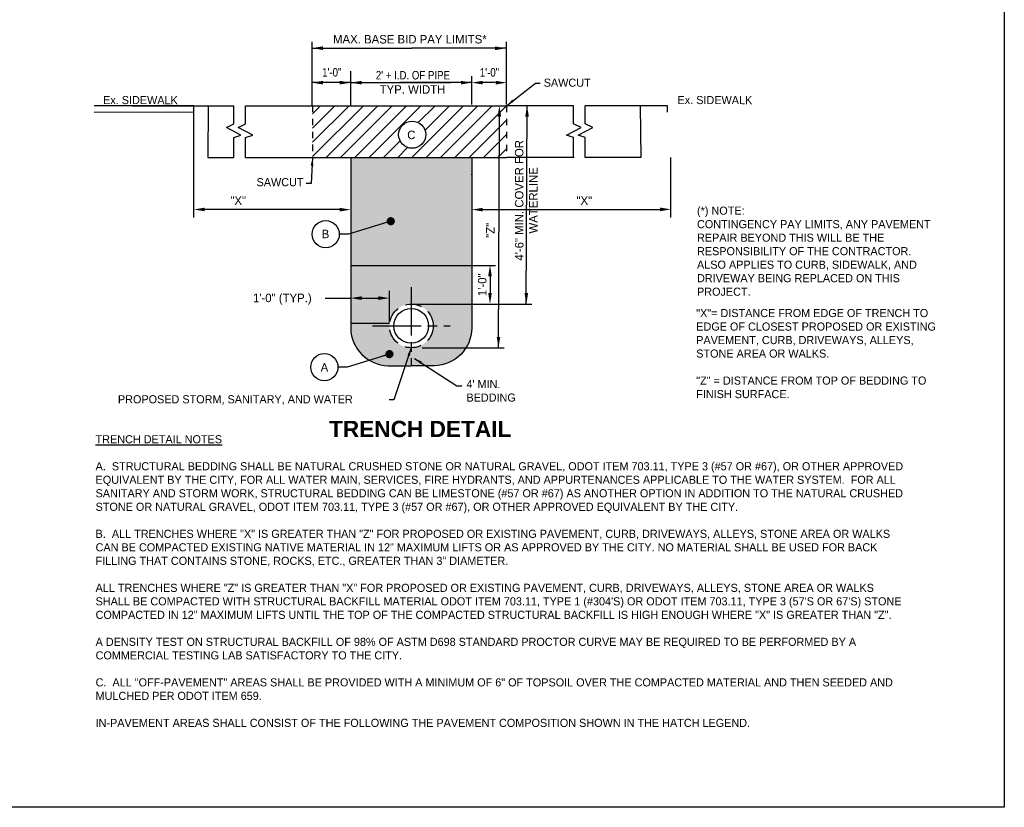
# Model space of a CAD drawing. Header units: feet. Extents: x 6 to 191, y 4 to 30.
# Tile 41 of 42: x 145 to 160, y 4 to 16. Entities that reach past the tile are written whole.
import ezdxf
from ezdxf.enums import TextEntityAlignment as Align

# ---------------------------------------------------------------- set-up
doc = ezdxf.new("R2010")
doc.units = ezdxf.units.FT
doc.header["$MEASUREMENT"] = 0
for name, pattern in [('E', [1, 0.75, -0.05, 0.15, -0.05]), ('F', [0.15, 0.1, -0.05]), ('HIDDEN', [0.375, 0.25, -0.125])]:
    doc.linetypes.add(name, pattern=pattern)
doc.layers.add('COLUMNS', color=6, linetype='Continuous', plot=False)
for name, color, linetype in [('DETAIL', 130, 'Continuous'), ('Hatch', 7, 'Continuous'), ('HIDDEN', 11, 'F'), ('text', 9, 'Continuous')]:
    doc.layers.add(name, color=color, linetype=linetype)
doc.styles.add('SOLID', font='arialbd.ttf')
doc.styles.get("Standard").update_dxf_attribs({"font": 'font31.shx'})
doc.dimstyles.get("Standard").update_dxf_attribs({"dimtxt": 0.18, "dimasz": 0.18, "dimexe": 0.18, "dimexo": 0.0625, "dimgap": 0.09, "dimtad": 0, "dimtih": 1, "dimtoh": 1, "dimdec": 4, "dimzin": 0, "dimdsep": 46, "dimtxsty": 'Standard', "dimcen": 0.09, "dimadec": 0, "dimazin": 0, "dimtfac": 1, "dimtdec": 4, "dimtofl": 0, "dimtmove": 0, "dimatfit": 3, "dimfxl": 1, "dimtolj": 1, "dimtzin": 0, "dimarcsym": 0})

msp = doc.modelspace()

# ---------------------------------------------------------------- hatches: boundary and pattern name
at = {"layer": 'Hatch', "linetype": 'Continuous'}
h = msp.add_hatch(dxfattribs=at)
h.set_pattern_fill('ANSI31', color=256, scale=1.25)
h.set_pattern_definition([(45, (152.34023, 5.59444), (-0.1104854, 0.1104854), [])])
h.paths.add_polyline_path([(152.79571, 14.44703), (149.80207, 14.44757), (149.80207, 13.65063), (152.79571, 13.64986)])
h.paths.add_polyline_path([(151.55019, 14.00186, -1), (151.13019, 14.00186, -1)], flags=16)
h.paths.add_polyline_path([(151.2464, 13.90066), (151.40577, 13.90066), (151.40577, 14.09753), (151.2464, 14.09753)], flags=8)
h = msp.add_hatch(dxfattribs=at)
h.set_pattern_fill('RIPRAP', color=256, scale=0.25)
h.set_pattern_definition([(0, (152.75976, -2.73213), (0.25, 0.25), [0.075, -0.0875, 0.0125, -0.075]), (0, (152.85976, -2.68213), (0.25, 0.25), [0.0125, -0.0625, 0.05, -0.125]), (0, (152.89726, -2.66963), (0.25, 0.25), [0.0125, -0.2375]), (0, (152.78476, -2.65713), (0.25, 0.25), [0.05, -0.2]), (0, (152.75976, -2.63213), (0.25, 0.25), [0.025, -0.225]), (0, (152.93476, -2.60713), (0.25, 0.25), [0.025, -0.0125, 0.0125, -0.2]), (0, (152.83476, -2.59463), (0.25, 0.25), [0.0375, -0.2125]), (0, (152.77226, -2.56963), (0.25, 0.25), [0.025, -0.225]), (0, (152.87226, -2.54463), (0.25, 0.25), [0.0125, -0.075, 0.0375, -0.125]), (0, (152.82226, -2.53213), (0.25, 0.25), [0.025, -0.225]), (0, (152.90976, -2.51963), (0.25, 0.25), [0.025, -0.225]), (0, (152.85976, -2.50713), (0.25, 0.25), [0.025, -0.225]), (0, (152.95976, -2.49463), (0.25, 0.25), [0.025, -0.225]), (90, (152.74726, -2.73213), (-0.25, 0.25), [0.05, -0.0125, 0.025, -0.1, 0.05, -0.0125]), (90, (152.75976, -2.56963), (-0.25, 0.25), [0.0125, -0.2375]), (90, (152.79726, -2.64463), (-0.25, 0.25), [0.025, -0.05, 0.0125, -0.1625]), (90, (152.80976, -2.60713), (-0.25, 0.25), [0.025, -0.05, 0.0375, -0.1375]), (90, (152.84726, -2.66963), (-0.25, 0.25), [0.0125, -0.125, 0.025, -0.0125, 0.025, -0.05]), (90, (152.85976, -2.69463), (-0.25, 0.25), [0.0125, -0.2375]), (90, (152.88476, -2.61963), (-0.25, 0.25), [0.0125, -0.0125, 0.0375, -0.1875]), (90, (152.89726, -2.65713), (-0.25, 0.25), [0.025, -0.1, 0.0125, -0.0125, 0.0125, -0.0875]), (90, (152.92226, -2.71963), (-0.25, 0.25), [0.0375, -0.2125]), (90, (152.94726, -2.53213), (-0.25, 0.25), [0.0125, -0.0125, 0.0125, -0.2125]), (90, (152.95976, -2.59463), (-0.25, 0.25), [0.0375, -0.2125]), (90, (152.991, -2.61338), (-0.25, 0.25), [0.0125, -0.2375]), (45, (152.83476, -2.73213), (3e-17, 0.25), [0.0176775, -0.335876]), (45, (152.80976, -2.49463), (3e-17, 0.25), [0.0176775, -0.0530325, 0.0530325, -0.2298109]), (45, (152.83476, -2.53213), (3e-17, 0.25), [0.035355, -0.0883884, 0.0176775, -0.2121325]), (45, (152.88476, -2.54463), (3e-17, 0.25), [0.035355, -0.1237437, 0.0176775, -0.1767771]), (45, (152.78476, -2.65713), (3e-17, 0.25), [0.0176775, -0.335876]), (45, (152.84726, -2.65713), (3e-17, 0.25), [0.053033, -0.3005204]), (45, (152.89726, -2.63213), (3e-17, 0.25), [0.0176775, -0.106066, 0.0176775, -0.2121324]), (45, (152.93476, -2.60713), (3e-17, 0.25), [0.035355, -0.3181984]), (45, (152.98476, -2.60713), (3e-17, 0.25), [0.035355, -0.3181984]), (45, (152.98476, -2.68213), (3e-17, 0.25), [0.0176775, -0.335876]), (45, (152.95976, -2.55713), (3e-17, 0.25), [0.0176775, -0.335876]), (45, (152.93476, -2.51963), (3e-17, 0.25), [0.0176775, -0.335876]), (45, (152.98476, -2.49463), (3e-17, 0.25), [0.0176775, -0.335876]), (45, (152.74726, -2.49463), (3e-17, 0.25), [0.0176775, -0.335876]), (45, (152.87226, -2.59463), (3e-17, 0.25), [0.0176775, -0.335876]), (45, (152.89726, -2.49463), (3e-17, 0.25), [0.0176775, -0.1237437, 0.0176775, -0.1944546]), (45, (152.78476, -2.63213), (3e-17, 0.25), [0.035355, -0.3181984]), (45, (152.78476, -2.56963), (3e-17, 0.25), [0.0530325, -0.300521]), (135, (152.75976, -2.63213), (-0.25, 3e-17), [0.0265175, -0.327036]), (135, (152.89726, -2.64463), (-0.25, 3e-17), [0.0176775, -0.335876]), (135, (152.97226, -2.60713), (-0.25, 3e-17), [0.0176775, -0.335876]), (135, (152.88476, -2.55713), (-0.25, 3e-17), [0.0176775, -0.335876]), (135, (152.89726, -2.51963), (-0.25, 3e-17), [0.0176775, -0.335876]), (135, (152.85976, -2.50713), (-0.25, 3e-17), [0.0176775, -0.335876]), (135, (152.90976, -2.51963), (-0.25, 3e-17), [0.0176775, -0.335876]), (135, (152.75976, -2.66963), (-0.25, 3e-17), [0.0176775, -0.335876]), (135, (152.80976, -2.58213), (-0.25, 3e-17), [0.0176775, -0.335876]), (135, (152.80976, -2.65713), (-0.25, 3e-17), [0.035355, -0.3181984]), (135, (152.85976, -2.68213), (-0.25, 3e-17), [0.035355, -0.3181984]), (135, (152.95976, -2.54463), (-0.25, 3e-17), [0.035355, -0.3181984]), (135, (152.88476, -2.60713), (-0.25, 3e-17), [0.0176775, -0.335876]), (135, (152.92226, -2.68213), (-0.25, 3e-17), [0.035355, -0.212132, 0.0176775, -0.0883889]), (135, (152.77226, -2.56963), (-0.25, 3e-17), [0.035355, -0.0707107, 0.035355, -0.2121327]), (135, (152.74726, -2.70713), (-0.25, 3e-17), [0.03535, -0.0884, 0.03535, -0.0884, 0.017675, -0.0883784]), (26.56505, (152.83476, -2.65713), (0.25, 1e-11), [0.0559, -0.02795, 0.02795, -0.447217]), (26.56505, (152.87226, -2.50713), (0.25, 1e-11), [0.0559, -0.503117]), (26.56505, (152.87226, -2.68213), (0.25, 1e-11), [0.02795, -0.531067]), (26.56505, (152.75976, -2.66963), (0.25, 1e-11), [0.02795, -0.531067]), (26.56505, (152.80976, -2.60713), (0.25, 1e-11), [0.02795, -0.531067]), (26.56505, (152.75976, -2.58213), (0.25, 1e-11), [0.02795, -0.531067]), (63.43495, (152.79726, -2.55713), (1e-11, 0.25), [0.02795, -0.531067]), (63.43495, (152.88476, -2.55713), (1e-11, 0.25), [0.02795, -0.531067]), (63.43495, (152.90976, -2.73213), (1e-11, 0.25), [0.02795, -0.531067]), (63.43495, (152.74726, -2.59463), (1e-11, 0.25), [0.02795, -0.531067]), (63.43495, (152.84726, -2.71963), (1e-11, 0.25), [0.02795, -0.19565, 0.02795, -0.307467]), (116.56505, (152.80976, -2.50713), (-1e-11, 0.25), [0.02795, -0.531067]), (116.56505, (152.95976, -2.55713), (-1e-11, 0.25), [0.02795, -0.531067]), (116.56505, (152.84726, -2.50713), (-1e-11, 0.25), [0.02795, -0.531067]), (116.56505, (152.74726, -2.64463), (-1e-11, 0.25), [0.02795, -0.531067]), (153.43495, (152.93476, -2.68213), (-0.25, 1e-11), [0.02795, -0.531067]), (153.43495, (152.98476, -2.61963), (-0.25, 1e-11), [0.02795, -0.531067]), (153.43495, (152.83476, -2.59463), (-0.25, 1e-11), [0.02795, -0.531067]), (153.43495, (152.87226, -2.54463), (-0.25, 1e-11), [0.02795, -0.531067]), (153.43495, (152.95976, -2.49463), (-0.25, 1e-11), [0.02795, -0.531067]), (153.43495, (152.78476, -2.73213), (-0.25, 1e-11), [0.041925, -0.517092])])
h.paths.add_polyline_path([(152.25918, 11.98571), (152.25918, 13.65), (150.39107, 13.65048), (150.39107, 11.98571)])
h = msp.add_hatch(dxfattribs=at)
h.set_pattern_fill('RIPRAP', color=256, scale=0.125)
h.set_pattern_definition([(0, (152.75351, -2.73213), (0.125, 0.125), [0.0375, -0.04375, 0.00625, -0.0375]), (0, (152.80351, -2.70713), (0.125, 0.125), [0.00625, -0.03125, 0.025, -0.0625]), (0, (152.82226, -2.70088), (0.125, 0.125), [0.00625, -0.11875]), (0, (152.76601, -2.69463), (0.125, 0.125), [0.025, -0.1]), (0, (152.75351, -2.68213), (0.125, 0.125), [0.0125, -0.1125]), (0, (152.84101, -2.66963), (0.125, 0.125), [0.0125, -0.00625, 0.00625, -0.1]), (0, (152.79101, -2.66338), (0.125, 0.125), [0.01875, -0.10625]), (0, (152.75976, -2.65088), (0.125, 0.125), [0.0125, -0.1125]), (0, (152.80976, -2.63838), (0.125, 0.125), [0.00625, -0.0375, 0.01875, -0.0625]), (0, (152.78476, -2.63213), (0.125, 0.125), [0.0125, -0.1125]), (0, (152.82851, -2.62588), (0.125, 0.125), [0.0125, -0.1125]), (0, (152.80351, -2.61963), (0.125, 0.125), [0.0125, -0.1125]), (0, (152.85351, -2.61338), (0.125, 0.125), [0.0125, -0.1125]), (90, (152.74726, -2.73213), (-0.125, 0.125), [0.025, -0.00625, 0.0125, -0.05, 0.025, -0.00625]), (90, (152.75351, -2.65088), (-0.125, 0.125), [0.00625, -0.11875]), (90, (152.77226, -2.68838), (-0.125, 0.125), [0.0125, -0.025, 0.00625, -0.08125]), (90, (152.77851, -2.66963), (-0.125, 0.125), [0.0125, -0.025, 0.01875, -0.06875]), (90, (152.79726, -2.70088), (-0.125, 0.125), [0.00625, -0.0625, 0.0125, -0.00625, 0.0125, -0.025]), (90, (152.80351, -2.71338), (-0.125, 0.125), [0.00625, -0.11875]), (90, (152.81601, -2.67588), (-0.125, 0.125), [0.00625, -0.00625, 0.01875, -0.09375]), (90, (152.82226, -2.69463), (-0.125, 0.125), [0.0125, -0.05, 0.00625, -0.00625, 0.00625, -0.04375]), (90, (152.83476, -2.72588), (-0.125, 0.125), [0.01875, -0.10625]), (90, (152.84726, -2.63213), (-0.125, 0.125), [0.00625, -0.00625, 0.00625, -0.10625]), (90, (152.85351, -2.66338), (-0.125, 0.125), [0.01875, -0.10625]), (90, (152.86914, -2.67275), (-0.125, 0.125), [0.00625, -0.11875]), (45, (152.79101, -2.73213), (1e-17, 0.125), [0.0088388, -0.1679379]), (45, (152.77851, -2.61338), (1e-17, 0.125), [0.00883875, -0.02651625, 0.02651625, -0.11490545]), (45, (152.79101, -2.63213), (1e-17, 0.125), [0.0176775, -0.0441942, 0.00883875, -0.10606627]), (45, (152.81601, -2.63838), (1e-17, 0.125), [0.0176775, -0.0618719, 0.00883875, -0.08838857]), (45, (152.76601, -2.69463), (1e-17, 0.125), [0.0088388, -0.1679379]), (45, (152.79726, -2.69463), (1e-17, 0.125), [0.0265165, -0.1502602]), (45, (152.82226, -2.68213), (1e-17, 0.125), [0.00883875, -0.053033, 0.00883875, -0.1060662]), (45, (152.84101, -2.66963), (1e-17, 0.125), [0.0176775, -0.1590992]), (45, (152.86601, -2.66963), (1e-17, 0.125), [0.0176775, -0.1590992]), (45, (152.86601, -2.70713), (1e-17, 0.125), [0.0088388, -0.1679379]), (45, (152.85351, -2.64463), (1e-17, 0.125), [0.0088388, -0.1679379]), (45, (152.84101, -2.62588), (1e-17, 0.125), [0.0088388, -0.1679379]), (45, (152.86601, -2.61338), (1e-17, 0.125), [0.0088388, -0.1679379]), (45, (152.74726, -2.61338), (1e-17, 0.125), [0.0088388, -0.1679379]), (45, (152.80976, -2.66338), (1e-17, 0.125), [0.0088388, -0.1679379]), (45, (152.82226, -2.61338), (1e-17, 0.125), [0.00883875, -0.0618719, 0.00883875, -0.0972273]), (45, (152.76601, -2.68213), (1e-17, 0.125), [0.0176775, -0.1590992]), (45, (152.76601, -2.65088), (1e-17, 0.125), [0.0265163, -0.1502604]), (135, (152.75351, -2.68213), (-0.125, 1e-17), [0.0132587, -0.1635179]), (135, (152.82226, -2.68838), (-0.125, 1e-17), [0.0088388, -0.1679379]), (135, (152.85976, -2.66963), (-0.125, 1e-17), [0.0088388, -0.1679379]), (135, (152.81601, -2.64463), (-0.125, 1e-17), [0.0088388, -0.1679379]), (135, (152.82226, -2.62588), (-0.125, 1e-17), [0.0088388, -0.1679379]), (135, (152.80351, -2.61963), (-0.125, 1e-17), [0.0088388, -0.1679379]), (135, (152.82851, -2.62588), (-0.125, 1e-17), [0.0088388, -0.1679379]), (135, (152.75351, -2.70088), (-0.125, 1e-17), [0.0088388, -0.1679379]), (135, (152.77851, -2.65713), (-0.125, 1e-17), [0.0088388, -0.1679379]), (135, (152.77851, -2.69463), (-0.125, 1e-17), [0.0176775, -0.1590992]), (135, (152.80351, -2.70713), (-0.125, 1e-17), [0.0176775, -0.1590992]), (135, (152.85351, -2.63838), (-0.125, 1e-17), [0.0176775, -0.1590992]), (135, (152.81601, -2.66963), (-0.125, 1e-17), [0.0088388, -0.1679379]), (135, (152.83476, -2.70713), (-0.125, 1e-17), [0.0176775, -0.106066, 0.00883875, -0.04419445]), (135, (152.75976, -2.65088), (-0.125, 1e-17), [0.0176775, -0.03535534, 0.0176775, -0.10606636]), (135, (152.74726, -2.71963), (-0.125, 1e-17), [0.017675, -0.0442, 0.017675, -0.0442, 0.0088375, -0.0441892]), (26.56505, (152.79101, -2.69463), (0.125, 6e-12), [0.02795, -0.013975, 0.013975, -0.2236085]), (26.56505, (152.80976, -2.61963), (0.125, 6e-12), [0.02795, -0.2515585]), (26.56505, (152.80976, -2.70713), (0.125, 6e-12), [0.013975, -0.2655335]), (26.56505, (152.75351, -2.70088), (0.125, 6e-12), [0.013975, -0.2655335]), (26.56505, (152.77851, -2.66963), (0.125, 6e-12), [0.013975, -0.2655335]), (26.56505, (152.75351, -2.65713), (0.125, 6e-12), [0.013975, -0.2655335]), (63.43495, (152.77226, -2.64463), (6e-12, 0.125), [0.013975, -0.2655335]), (63.43495, (152.81601, -2.64463), (6e-12, 0.125), [0.013975, -0.2655335]), (63.43495, (152.82851, -2.73213), (6e-12, 0.125), [0.013975, -0.2655335]), (63.43495, (152.74726, -2.66338), (6e-12, 0.125), [0.013975, -0.2655335]), (63.43495, (152.79726, -2.72588), (6e-12, 0.125), [0.013975, -0.097825, 0.013975, -0.1537335]), (116.56505, (152.77851, -2.61963), (-6e-12, 0.125), [0.013975, -0.2655335]), (116.56505, (152.85351, -2.64463), (-6e-12, 0.125), [0.013975, -0.2655335]), (116.56505, (152.79726, -2.61963), (-6e-12, 0.125), [0.013975, -0.2655335]), (116.56505, (152.74726, -2.68838), (-6e-12, 0.125), [0.013975, -0.2655335]), (153.43495, (152.84101, -2.70713), (-0.125, 6e-12), [0.013975, -0.2655335]), (153.43495, (152.86601, -2.67588), (-0.125, 6e-12), [0.013975, -0.2655335]), (153.43495, (152.79101, -2.66338), (-0.125, 6e-12), [0.013975, -0.2655335]), (153.43495, (152.80976, -2.63838), (-0.125, 6e-12), [0.013975, -0.2655335]), (153.43495, (152.85351, -2.61338), (-0.125, 6e-12), [0.013975, -0.2655335]), (153.43495, (152.76601, -2.73213), (-0.125, 6e-12), [0.0209625, -0.258546])])
h.paths.add_polyline_path([(152.25918, 11.98571), (150.39107, 11.98571), (150.39107, 11.01507, 0.40194456), (150.96734, 10.43799), (151.32513, 10.43799), (151.68291, 10.43799, 0.40194456), (152.25918, 11.01507)])
h.paths.add_polyline_path([(151.66263, 11.05165, -1), (150.98763, 11.05165, -1)], flags=16)

# ---------------------------------------------------------------- linework, layer by layer
at = {"color": 0, "linetype": 'ByBlock'}
for p, q in [((152.25918, 11.98571), (152.62188, 11.98571)), ((150.98763, 11.11025), (150.98763, 11.59333)), ((151.32513, 11.38915), (153.18224, 11.38915))]:
    msp.add_line(p, q, dxfattribs=at)
at = {"layer": 'COLUMNS', "color": 2}
msp.add_lwpolyline([(130.09752, 3.62445), (130.09752, 24.37445), (160.47252, 24.37445), (160.47252, 3.62445)], close=True, dxfattribs=at)
at = {"layer": 'Defpoints', "color": 0, "linetype": 'ByBlock'}
msp.add_point((150.39107, 13.38514), dxfattribs=at)
msp.add_point((150.39107, 13.38514), dxfattribs=at)
at = {"layer": 'DETAIL', "color": 247, "linetype": 'E'}
msp.add_line((151.32513, 11.65165), (151.32513, 10.45165), dxfattribs=at)
at = {"layer": 'Hatch', "color": 247, "linetype": 'E'}
msp.add_line((150.72513, 11.05165), (151.92513, 11.05165), dxfattribs=at)
at = {"layer": 'Hatch', "color": 247, "linetype": 'ByBlock'}
msp.add_point((152.25918, 13.38514), dxfattribs=at)
msp.add_point((152.25918, 13.38514), dxfattribs=at)
at = {"layer": 'HIDDEN', "color": 90, "linetype": 'Continuous'}
for p, q in [((149.80207, 14.44784), (152.79571, 14.44703)), ((149.80207, 13.65068), (152.79571, 13.64986)), ((150.39107, 11.98571), (152.25918, 11.98571)), ((150.39107, 11.09307), (150.99018, 11.09307))]:
    msp.add_line(p, q, dxfattribs=at)
at = {"layer": 'HIDDEN', "color": 90}
for points in [[(149.80207, 14.44784), (149.80207, 13.65068)], [(152.79571, 14.44703), (152.79571, 13.64986)]]:
    msp.add_lwpolyline(points, dxfattribs=at)
at = {"layer": 'HIDDEN', "color": 90, "linetype": 'Continuous'}
for points in [[(150.39107, 13.65061), (150.39107, 11.01507, 0.40194456), (150.96734, 10.43799), (151.32513, 10.43799)], [(152.25918, 13.65027), (152.25918, 11.01507, -0.40194456), (151.68291, 10.43799), (151.32513, 10.43799)]]:
    msp.add_lwpolyline(points, format="xyb", dxfattribs=at)
at = {"layer": 'HIDDEN', "color": 90, "linetype": 'HIDDEN'}
msp.add_circle((151.32513, 11.05165), 0.3375, dxfattribs=at)
at = {"layer": 'HIDDEN', "color": 90, "linetype": 'Continuous'}
msp.add_circle((151.32513, 11.05165), 0.26807, dxfattribs=at)
at = {"layer": 'text', "linetype": 'Continuous'}
for p, q in [((149.79387, 14.45696), (149.79387, 15.43484)), ((152.79593, 14.46879), (152.79593, 15.43322)), ((150.39107, 14.44751), (150.39107, 14.97967)), ((147.02221, 14.44667), (147.74177, 14.44729)), ((147.74177, 14.44729), (148.58848, 14.44802)), ((148.19381, 14.44729), (148.1855, 13.65043)), ((148.76953, 14.44798), (149.80207, 14.44727)), ((153.82825, 14.44798), (152.79593, 14.44871)), ((154.85601, 14.44729), (154.0093, 14.44802)), ((155.27843, 14.44693), (154.55887, 14.44754)), ((154.85601, 14.44729), (154.86432, 13.65043)), ((147.97184, 12.72218), (147.97064, 14.34667)), ((148.1855, 13.65043), (148.58848, 13.65088)), ((148.76953, 13.6509), (149.80196, 13.65063)), ((153.83655, 13.65113), (152.79571, 13.65167)), ((154.86432, 13.65043), (154.0093, 13.65088)), ((155.32962, 12.72243), (155.33031, 13.65092)), ((150.22232, 12.84536), (148.1405, 12.84768)), ((152.42793, 12.84536), (155.16087, 12.8484))]:
    msp.add_line(p, q, dxfattribs=at)
at = {"layer": 'text'}
for p, q in [((150.39107, 14.46807), (150.39107, 14.90295)), ((152.25918, 14.46664), (152.25918, 14.90295)), ((152.79593, 14.46879), (152.79593, 14.91248)), ((150.39107, 14.80447), (149.79387, 14.80447)), ((152.61881, 14.80447), (152.42793, 14.80447)), ((148.58848, 14.16867), (148.58848, 14.44802)), ((148.76953, 14.16867), (148.76953, 14.44798)), ((153.09975, 11.38915), (153.11097, 14.44849)), ((153.82825, 14.16867), (153.82825, 14.44798)), ((154.0093, 14.16867), (154.0093, 14.44802)), ((152.67041, 10.71415), (152.68348, 14.27833)), ((148.47272, 14.11231), (148.58848, 14.16867)), ((148.65377, 14.11231), (148.76953, 14.16867)), ((153.94401, 14.11231), (153.82825, 14.16867)), ((154.12506, 14.11231), (154.0093, 14.16867)), ((148.69814, 13.996), (148.47272, 14.11231)), ((148.58848, 13.96034), (148.69814, 13.996)), ((148.87919, 13.996), (148.65377, 14.11231)), ((148.76953, 13.96034), (148.87919, 13.996)), ((153.71859, 13.996), (153.94401, 14.11231)), ((153.82825, 13.96034), (153.71859, 13.996)), ((153.89964, 13.996), (154.12506, 14.11231)), ((154.0093, 13.96034), (153.89964, 13.996)), ((148.58848, 13.65088), (148.58848, 13.96034)), ((148.76953, 13.6509), (148.76953, 13.96034)), ((153.82825, 13.6509), (153.82825, 13.96034)), ((154.0093, 13.65088), (154.0093, 13.96034)), ((149.99579, 11.48033), (150.39107, 11.48033))]:
    msp.add_line(p, q, dxfattribs=at)
at = {"layer": 'text', "color": 9, "linetype": 'ByBlock'}
for p, q in [((152.5397, 11.81696), (152.5397, 11.5579)), ((150.55982, 11.48033), (150.81888, 11.48033)), ((151.49273, 10.71415), (152.75752, 10.71415))]:
    msp.add_line(p, q, dxfattribs=at)
at = {"layer": 'text', "linetype": 'Continuous'}
for points in [[(147.97055, 14.44667), (146.43625, 14.44535)], [(147.97064, 14.34667), (147.97055, 14.44667)], [(155.27834, 14.34693), (155.27843, 14.44693)], [(147.97064, 14.34667), (146.43634, 14.34535)]]:
    msp.add_lwpolyline(points, dxfattribs=at)
at = {"layer": 'text'}
for centre in [(151.34019, 14.00186), (150.00497, 12.4654), (149.98435, 10.41461)]:
    msp.add_circle(centre, 0.21, dxfattribs=at)
at = {"layer": 'text', "color": 9, "linetype": 'ByBlock'}
for p in [(149.79387, 14.80447), (150.39107, 14.80447)]:
    msp.add_point(p, dxfattribs=at)
at = {"layer": 'text'}
for p in [(149.79387, 14.80447), (150.39107, 14.80447)]:
    msp.add_point(p, dxfattribs=at)
at = {"layer": 'text', "color": 9, "linetype": 'ByBlock'}
for points in [[(149.96262, 15.36449), (149.96262, 15.30824), (149.79387, 15.33636)], [(152.61881, 15.36287), (152.61881, 15.30662), (152.78756, 15.33475)], [(149.96262, 14.8326), (149.96262, 14.77635), (149.79387, 14.80447)], [(150.22232, 14.77635), (150.22232, 14.8326), (150.39107, 14.80447)], [(150.55982, 14.8326), (150.55982, 14.77635), (150.39107, 14.80447)], [(152.09043, 14.8326), (152.09043, 14.77635), (152.25918, 14.80447)], [(152.42793, 14.8326), (152.42793, 14.77635), (152.25918, 14.80447)], [(152.62718, 14.77635), (152.62718, 14.8326), (152.79593, 14.80447)], [(152.71161, 14.27833), (152.65536, 14.27833), (152.68348, 14.44708)], [(153.13909, 14.27974), (153.08284, 14.27974), (153.11097, 14.44849)], [(148.1405, 12.87599), (148.1405, 12.81974), (147.97175, 12.84787)], [(150.22232, 12.8733), (150.22232, 12.81705), (150.39107, 12.84518)], [(152.42793, 12.8733), (152.42793, 12.81705), (152.25918, 12.84518)], [(155.16087, 12.8773), (155.16087, 12.82105), (155.32962, 12.84918)], [(152.56782, 11.81696), (152.51157, 11.81696), (152.5397, 11.98571)], [(152.56782, 11.5579), (152.51157, 11.5579), (152.5397, 11.38915)], [(153.07162, 11.5579), (153.12787, 11.5579), (153.09975, 11.38915)], [(150.55982, 11.50846), (150.55982, 11.45221), (150.39107, 11.48033)], [(150.81888, 11.50846), (150.81888, 11.45221), (150.98763, 11.48033)], [(152.64229, 10.8829), (152.69854, 10.8829), (152.67041, 10.71415)]]:
    msp.add_solid(points, dxfattribs=at)

# ---------------------------------------------------------------- texts
for s, p in [('MAX. BASE BID PAY LIMITS*', (151.30343, 15.47454)), ('TYP. WIDTH', (151.34417, 14.69947)), ('C', (151.32609, 13.99909)), ('"X"', (148.65549, 12.98497)), ('B', (150.00178, 12.4705)), ('A', (149.98564, 10.41153))]:
    msp.add_text(s, height=0.13125, dxfattribs=at).set_placement(p, align=Align.MIDDLE)
at = {"layer": 'text', "color": 9, "linetype": 'ByBlock', "width": 0.85}
for s, p in [('1\'-0"', (150.09914, 14.96395)), ('1\'-0"', (152.53157, 14.9629)), ("2' + I.D. OF PIPE", (151.35059, 14.91974))]:
    msp.add_text(s, height=0.13125, dxfattribs=at).set_placement(p, align=Align.MIDDLE)
at = {"layer": 'text'}
for p in [(153.36801, 14.74149), (148.93871, 13.20647)]:
    msp.add_text('SAWCUT', height=0.125, dxfattribs=at).set_placement(p)
at = {"layer": 'text', "color": 9, "linetype": 'ByBlock', "text_generation_flag": 2}
msp.add_text('"X"', height=0.13125, dxfattribs=at).set_placement((153.99477, 12.98497), align=Align.MIDDLE)
at = {"layer": 'text', "color": 9, "linetype": 'ByBlock'}
msp.add_text('"Z"', height=0.13125, rotation=90, dxfattribs=at).set_placement((152.54399, 12.52666), align=Align.MIDDLE)
msp.add_text('1\'-0"', height=0.13125, rotation=90, dxfattribs=at).set_placement((152.41921, 11.68678), align=Align.MIDDLE_CENTER)
msp.add_text('1\'-0" (TYP.)', height=0.13125, dxfattribs=at).set_placement((149.33603, 11.48328), align=Align.MIDDLE_CENTER)
at = {"layer": 'text'}
msp.add_text('PROPOSED STORM, SANITARY, AND WATER', height=0.125, dxfattribs=at).set_placement((146.80039, 9.91965), align=Align.MIDDLE_LEFT)
at = {"layer": 'text', "style": 'SOLID'}
msp.add_text('TRENCH DETAIL', height=0.25, dxfattribs=at).set_placement((150.05575, 9.33672))
at = {"layer": 'text', "char_height": 0.125, "attachment_point": 5, "rotation": 359.909853}
for insert in [(147.14772, 14.53465), (156.00831, 14.5349)]:
    msp.add_mtext('\\A1;Ex. SIDEWALK', dxfattribs=dict(at, insert=insert))
at = {"layer": 'text', "color": 9, "insert": (152.92381, 12.98889), "char_height": 0.13125, "width": 2.6179777, "attachment_point": 2, "rotation": 90}
msp.add_mtext('4\'-6" MIN. COVER FOR WATERLINE', dxfattribs=at)
at = {"layer": 'text', "char_height": 0.125, "attachment_point": 1}
for s, insert, width in [('(*) NOTE:\\PCONTINGENCY PAY LIMITS, ANY PAVEMENT REPAIR BEYOND THIS WILL BE THE RESPONSIBILITY OF THE CONTRACTOR. ALSO APPLIES TO CURB, SIDEWALK, AND DRIVEWAY BEING REPLACED ON THIS PROJECT.', (155.73255, 12.89225), 3.7431868), ('"X"= DISTANCE FROM EDGE OF TRENCH TO EDGE OF CLOSEST PROPOSED OR EXISTING PAVEMENT, CURB, DRIVEWAYS, ALLEYS, STONE AREA OR WALKS.\\P\\P"Z" = DISTANCE FROM TOP OF BEDDING TO FINISH SURFACE.', (155.72049, 11.31256), 3.7976919), ('{\\LTRENCH DETAIL NOTES\\P\\P\\A1;\\lA.}  STRUCTURAL BEDDING SHALL BE NATURAL CRUSHED STONE OR NATURAL GRAVEL, ODOT ITEM 703.11, TYPE 3 (#57 OR #67), OR OTHER APPROVED EQUIVALENT BY THE CITY, FOR ALL WATER MAIN, SERVICES, FIRE HYDRANTS, AND APPURTENANCES APPLICABLE TO THE WATER SYSTEM.  FOR ALL SANITARY AND STORM WORK, STRUCTURAL BEDDING CAN BE LIMESTONE (#57 OR #67) AS ANOTHER OPTION IN ADDITION TO THE NATURAL CRUSHED STONE OR NATURAL GRAVEL, ODOT ITEM 703.11, TYPE 3 (#57 OR #67), OR OTHER APPROVED EQUIVALENT BY THE CITY.\\P\\P{\\A1;B.}  ALL TRENCHES WHERE "X" IS GREATER THAN "Z" FOR PROPOSED OR EXISTING PAVEMENT, CURB, DRIVEWAYS, ALLEYS, STONE AREA OR WALKS CAN BE COMPACTED EXISTING NATIVE MATERIAL IN 12" MAXIMUM LIFTS OR AS APPROVED BY THE CITY. NO MATERIAL SHALL BE USED FOR BACK FILLING THAT CONTAINS STONE, ROCKS, ETC., GREATER THAN 3" DIAMETER. \\P\\PALL TRENCHES WHERE "Z" IS GREATER THAN "X" FOR PROPOSED OR EXISTING PAVEMENT, CURB, DRIVEWAYS, ALLEYS, STONE AREA OR WALKS SHALL BE COMPACTED WITH STRUCTURAL BACKFILL MATERIAL ODOT ITEM 703.11, TYPE 1 (#304\'S) OR ODOT ITEM 703.11, TYPE 3 (57\'S OR 67\'S) STONE COMPACTED IN 12" MAXIMUM LIFTS UNTIL THE TOP OF THE COMPACTED STRUCTURAL BACKFILL IS HIGH ENOUGH WHERE "X" IS GREATER THAN "Z". \\P\\PA DENSITY TEST ON STRUCTURAL BACKFILL OF 98% OF ASTM D698 STANDARD PROCTOR CURVE MAY BE REQUIRED TO BE PERFORMED BY A COMMERCIAL TESTING LAB SATISFACTORY TO THE CITY. \\P\\P{\\A1;C.}  ALL "OFF-PAVEMENT" AREAS SHALL BE PROVIDED WITH A MINIMUM OF 6" OF TOPSOIL OVER THE COMPACTED MATERIAL AND THEN SEEDED AND MULCHED PER ODOT ITEM 659.  \\P\\PIN-PAVEMENT AREAS SHALL CONSIST OF THE FOLLOWING THE PAVEMENT COMPOSITION SHOWN IN THE HATCH LEGEND.', (146.45568, 9.36536), 12.5394366)]:
    msp.add_mtext(s, dxfattribs=dict(at, insert=insert, width=width))
at = {"layer": 'text', "linetype": 'Continuous', "insert": (154.65244, 10.21655), "char_height": 0.125, "width": 4.9533076, "attachment_point": 2}
msp.add_mtext("\\pxql;4' MIN.\\PBEDDING", dxfattribs=at)

# ---------------------------------------------------------------- leaders
at = {"layer": 'text'}
for points, override in [([(149.79387, 15.33636), (151.33472, 15.33636)], {"dimscale": 0.7, "dimtad": 1, "dimtih": 0}), ([(152.78803, 15.33475), (151.33472, 15.33636)], {"dimscale": 0.7, "dimtad": 1, "dimtih": 0}), ([(150.39107, 14.80447), (151.93191, 14.80447)], {"dimscale": 0.7, "dimtad": 1, "dimtih": 0}), ([(152.25918, 14.80447), (151.15446, 14.80447)], {"dimscale": 0.7, "dimtad": 1, "dimtih": 0}), ([(152.79593, 14.44871), (153.24142, 14.7956), (153.31558, 14.7956)], {"dimscale": 0.7, "dimtad": 1, "dimtih": 0, "dimtoh": 0, "dimtmove": 0}), ([(149.80188, 13.65079), (149.7784, 13.24812), (149.70424, 13.24812)], {"dimscale": 0.7, "dimtad": 1, "dimtih": 0, "dimtoh": 0, "dimtmove": 0}), ([(151.00887, 12.66706), (150.35479, 12.4654), (150.21497, 12.4654)], {"dimscale": 0.7, "dimtad": 1, "dimtih": 0, "dimtoh": 0, "dimtmove": 0, "dimldrblk": 'Dot'}), ([(150.98825, 10.61627), (150.33417, 10.41461), (150.19435, 10.41461)], {"dimscale": 0.7, "dimtad": 1, "dimtih": 0, "dimtoh": 0, "dimtmove": 0, "dimldrblk": 'Dot'}), ([(151.32513, 10.71415), (151.05746, 9.91083), (150.9833, 9.91083)], {"dimscale": 0.7, "dimtad": 1, "dimtih": 0, "dimtoh": 0, "dimtmove": 0}), ([(151.37239, 10.55041), (152.02941, 10.12515), (152.10357, 10.12515)], {"dimscale": 0.7, "dimtad": 1, "dimtih": 0, "dimtoh": 0, "dimtmove": 0})]:
    msp.add_leader(points, dimstyle='Standard', override=override, dxfattribs=at)

doc.saveas('drawing.dxf')
